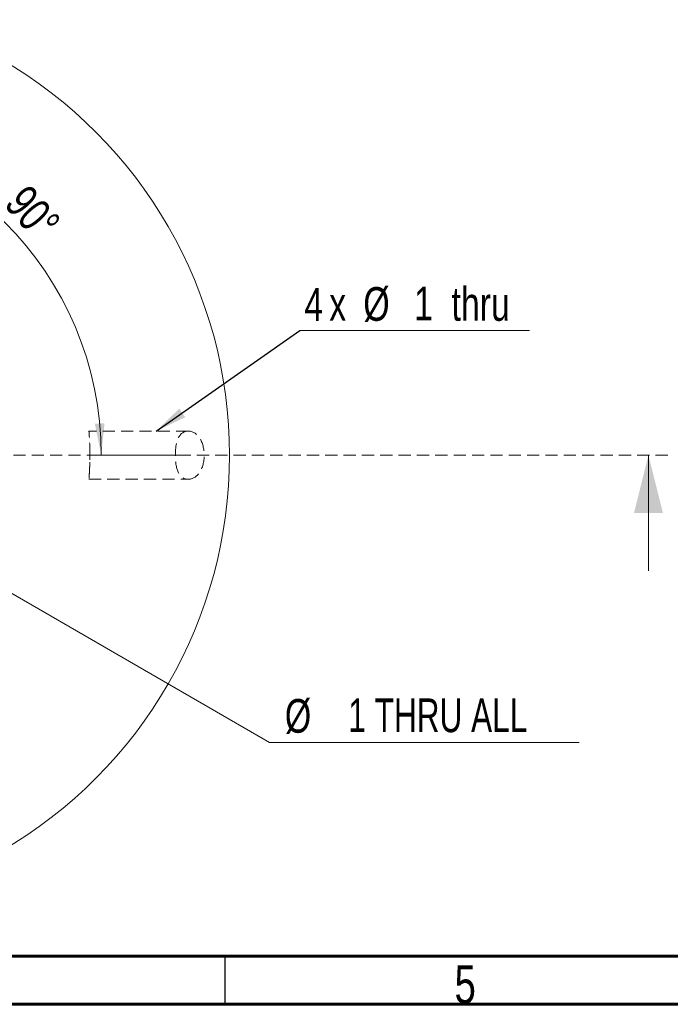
# Model space of a CAD drawing. Header units: millimetres. Extents: x 15 to 415, y 5 to 292.
# Tile 4 of 7: x 144 to 211, y 5 to 107. Entities that reach past the tile are written whole.
import ezdxf

# ---------------------------------------------------------------- set-up
doc = ezdxf.new("R2010")
doc.units = ezdxf.units.MM
doc.linetypes.add('CENTERX2', pattern=[20.32, 12.7, -2.54, 2.54, -2.54])
doc.linetypes.add('HIDDEN', pattern=[1.905, 1.27, -0.635])
doc.styles.add('SLDTEXTSTYLE0', font='TXT', dxfattribs={"width": 0.75})
doc.styles.add('SLDTEXTSTYLE3', font='TXT', dxfattribs={"width": 0.7})
doc.dimstyles.new('SLDDIMSTYLE5', dxfattribs={"dimtxt": 3.5, "dimasz": 3.302, "dimexe": 0, "dimexo": 0.0625, "dimgap": 0.875, "dimtad": 1, "dimdec": 4, "dimlfac": 0.2, "dimzin": 12, "dimdsep": 46, "dimtxsty": 'SLDTEXTSTYLE0', "dimsah": 1, "dimcen": 0.09, "dimazin": 3, "dimtfac": 1, "dimtofl": 0, "dimtmove": 0, "dimatfit": 3, "dimfxl": 0, "dimfrac": 2, "dimtolj": 1, "dimtzin": 12, "dimarcsym": 0})
doc.dimstyles.new('SLDDIMSTYLE8', dxfattribs={"dimtxt": 3.5, "dimasz": 3.302, "dimexe": 0, "dimexo": 0.0625, "dimgap": 0.875, "dimtad": 0, "dimtih": 1, "dimtoh": 1, "dimdec": 6, "dimlfac": 0.2, "dimrnd": 1e-09, "dimzin": 12, "dimdsep": 46, "dimtxsty": 'SLDTEXTSTYLE0', "dimblk1": 'NONE', "dimsah": 1, "dimcen": 0, "dimadec": 0, "dimazin": 3, "dimtfac": 1, "dimtmove": 0, "dimatfit": 3, "dimldrblk": 'NONE', "dimfxl": 0, "dimfrac": 2, "dimtolj": 1, "dimtzin": 12, "dimarcsym": 0})
doc.dimstyles.new('SLDDIMSTYLE9', dxfattribs={"dimtxt": 0.18, "dimasz": 3.302, "dimexe": 0, "dimexo": 0.0625, "dimgap": 0, "dimtad": 0, "dimtih": 1, "dimtoh": 1, "dimdec": 0, "dimrnd": 1e-09, "dimzin": 0, "dimdsep": 46, "dimtxsty": 'Standard', "dimsah": 1, "dimcen": 0.09, "dimadec": 0, "dimazin": 0, "dimtfac": 3.302, "dimtdec": 0, "dimtofl": 0, "dimtmove": 0, "dimatfit": 3, "dimfxl": 0, "dimfrac": 2, "dimtolj": 1, "dimtzin": 0, "dimarcsym": 0})

# ---------------------------------------------------------------- blocks, each defined once
blk = doc.blocks.new('_D_11')
at = {"color": 7, "linetype": 'Continuous', "lineweight": 0}
blk.add_arc((117.99, 62.02), 34.18, 0, 90, dxfattribs=at)
for points in [[(117.99, 96.2), (121.26, 95.53), (121.31, 96.54)], [(152.17, 62.02), (152.51, 65.34), (151.5, 65.29)]]:
    blk.add_solid(points, dxfattribs=at)
at = {"color": 7, "linetype": 'Continuous', "lineweight": 0, "insert": (144.6, 90.33), "char_height": 3.5, "attachment_point": 1, "rotation": 311.5758, "style": 'SLDTEXTSTYLE0'}
blk.add_mtext('90°', dxfattribs=at)
blk = doc.blocks.new('_D_12')
at = {"color": 7, "linetype": 'Continuous', "lineweight": 0}
blk.add_line((111.08, 73.98), (106.34, 82.2), dxfattribs=at)
blk.add_arc((117.99, 62.02), 22.3, 0, 120, dxfattribs=at)
for points in [[(106.84, 81.33), (110.03, 82.31), (109.59, 83.23)], [(140.29, 62.02), (140.55, 65.35), (139.54, 65.27)]]:
    blk.add_solid(points, dxfattribs=at)
at = {"color": 7, "linetype": 'Continuous', "lineweight": 0, "insert": (129.78, 86.58), "char_height": 3.5, "attachment_point": 1, "rotation": 324.1871, "style": 'SLDTEXTSTYLE0'}
blk.add_mtext('120°', dxfattribs=at)
blk = doc.blocks.new('_D_14')
at = {"color": 7, "linetype": 'Continuous', "lineweight": 0}
for p, q in [((115.82, 63.27), (120.15, 60.77)), ((120.15, 60.77), (169.65, 32.19)), ((169.65, 32.19), (201.81, 32.19))]:
    blk.add_line(p, q, dxfattribs=at)
blk.add_solid([(120.15, 60.77), (122.76, 58.68), (123.27, 59.56)], dxfattribs=at)
at = {"color": 7, "linetype": 'Continuous', "lineweight": 0, "char_height": 3.5, "attachment_point": 1}
for s, insert, style in [('%%c', (171.24, 36.7), 'SLDTEXTSTYLE0'), ('1 THRU ALL', (177.83, 36.76), 'SLDTEXTSTYLE3')]:
    blk.add_mtext(s, dxfattribs=dict(at, insert=insert, style=style))
blk = doc.blocks.new('_NONE')
blk = doc.blocks.new('SW_NOTE_6')
at = {"color": 0, "linetype": 'Continuous', "lineweight": 0}
blk.add_line((23.83, 0), (0, 0), dxfattribs=at)
at = {"color": 0, "linetype": 'Continuous', "lineweight": 0, "attachment_point": 1, "style": 'SLDTEXTSTYLE0'}
for s, insert, char_height in [('4', (0.47, 4.43), 3.44), ('%%c', (6.59, 4.51), 3.5), ('1', (11.87, 4.57), 3.5), ('thru', (15.75, 4.51), 3.5), ('x', (3.05, 4.51), 3.5)]:
    blk.add_mtext(s, dxfattribs=dict(at, insert=insert, char_height=char_height))

msp = doc.modelspace()

# ---------------------------------------------------------------- linework, layer by layer
at = {"color": 7, "linetype": 'HIDDEN', "lineweight": 0}
for p, q in [((161.2074088, 64.5188677), (150.8978682, 64.5188677)), ((210.9890262, 62.0188676), (24.9890262, 62.0188676)), ((150.8934979, 59.5188674), (161.2093972, 59.5188674))]:
    msp.add_line(p, q, dxfattribs=at)
at = {"color": 7, "linetype": 'CENTERX2', "lineweight": 0}
msp.add_line((150.8941949, 62.0188676), (161.2101867, 62.0188676), dxfattribs=at)
msp.add_line((150.8941949, 62.0188676), (161.2101867, 62.0188676), dxfattribs=at)
at = {"color": 7, "linetype": 'Continuous', "lineweight": 0}
msp.add_line((208.9890262, 50.0188676), (208.9890262, 62.0188676), dxfattribs=at)
at = {"color": 7, "linetype": 'Continuous', "lineweight": 60}
for p, q in [((410, 10), (20, 10)), ((415, 5), (15, 5))]:
    msp.add_line(p, q, dxfattribs=at)
at = {"color": 7, "linetype": 'Continuous', "lineweight": 30}
msp.add_line((165, 10), (165, 5), dxfattribs=at)
at = {"color": 7, "linetype": 'Continuous', "lineweight": 15}
msp.add_arc((117.9890262, 62.0188676), 47.5, 300, 60, dxfattribs=at)
at = {"color": 7, "linetype": 'HIDDEN', "lineweight": 0}
for points, knots in [([(150.9890262, 62.0188676), (150.9890262, 61.6152041), (150.9811757, 61.2301683), (150.9594647, 60.5856352), (150.946322, 60.3283878), (150.9114496, 59.7214078), (150.8951493, 59.5314578), (150.8937801, 59.5134316), (150.8970113, 59.5545492), (150.9101521, 59.7368039), (150.9203656, 59.8814156), (150.9443258, 60.2896935), (150.9583126, 60.5578748), (150.9808953, 61.2158001), (150.9889209, 61.6132068), (150.9891292, 62.4072115), (150.9812911, 62.8063526), (150.9588422, 63.4683195), (150.9448643, 63.7379978), (150.9087074, 64.3566618), (150.8934125, 64.5291416), (150.8950431, 64.5076755), (150.9111709, 64.3204292), (150.9461617, 63.7125077), (150.9593661, 63.4538825), (150.9810076, 62.8136879), (150.9890262, 62.422531), (150.9890262, 62.0188676)], [0, 0, 0, 0, 0.0625, 0.0625, 0.125, 0.125, 0.25, 0.25, 0.3125, 0.3125, 0.375, 0.375, 0.4375, 0.4375, 0.5, 0.5, 0.5625, 0.5625, 0.625, 0.625, 0.75, 0.75, 0.875, 0.875, 0.9375, 0.9375, 1, 1, 1, 1]), ([(161.1698027, 64.5182131), (160.7028842, 64.5030993), (160.3543665, 64.218572), (159.9445172, 63.3121072), (159.8628043, 62.6741796), (159.8621457, 61.3709782), (159.9436539, 60.7279016), (160.3547318, 59.8179912), (160.7025682, 59.534646), (161.1698027, 59.519522)], [0, 0, 0, 0, 0.25, 0.25, 0.5, 0.5, 0.75, 0.75, 1, 1, 1, 1]), ([(161.1698027, 59.519522), (161.6440029, 59.5041725), (162.0831138, 59.769178), (162.6897973, 60.6925098), (162.8594832, 61.3532355), (162.8602227, 62.6799739), (162.6926637, 63.3402042), (162.0817942, 64.2712224), (161.644024, 64.5335633), (161.1698027, 64.5182131)], [0, 0, 0, 0, 0.25, 0.25, 0.5, 0.5, 0.75, 0.75, 1, 1, 1, 1])]:
    msp.add_open_spline(points, degree=3, knots=knots, dxfattribs=at)
at = {"color": 7, "linetype": 'Continuous', "lineweight": 0}
msp.add_solid([(208.9890262, 62.0188676), (207.4890262, 56.0188676), (210.4890262, 56.0188676)], dxfattribs=at)

# ---------------------------------------------------------------- block references
msp.add_blockref('SW_NOTE_6', (172.7947977, 74.9634513), dxfattribs=at)

# ---------------------------------------------------------------- texts
at = {"color": 7, "linetype": 'Continuous', "lineweight": 0, "insert": (189.9600369, 9.0601544), "char_height": 3.96875, "attachment_point": 2, "style": 'SLDTEXTSTYLE0'}
msp.add_mtext('5', dxfattribs=at)

# ---------------------------------------------------------------- dimensions: what is measured, and where the dimension line sits
at = {"color": 7, "linetype": 'Continuous', "lineweight": 0}
for base, line2, picture, middle in [((142.155654, 86.1854953), ((117.9890262, 92.9240343), (117.9890262, 107.2400261)), '_D_11', (143.5559263, 84.698934)), ((129.1393135, 81.3317318), ((111.5838117, 73.1130245), (113.7133949, 69.4244782)), '_D_12', (131.037998, 80.103114))]:
    dim = msp.add_angular_dim_2l(base=base, line1=((210.9890262, 62.0188676), (24.9890262, 62.0188676)), line2=line2, dimstyle='SLDDIMSTYLE5', dxfattribs=at)
    dim.commit()
    dim.dimension.update_dxf_attribs({"geometry": picture, "text_midpoint": middle, "dimtype": 162})
dim = msp.add_diameter_dim_2p(p1=(115.8239627, 63.2688676), p2=(120.1540897, 60.7688676), text='<> THRU ALL\\P', dimstyle='SLDDIMSTYLE8', dxfattribs=at)
dim.commit()
dim.dimension.update_dxf_attribs({"geometry": '_D_14', "text_midpoint": (186.5260225, 34.9954487), "dimtype": 163})

# ---------------------------------------------------------------- leaders
msp.add_leader([(157.8711026, 64.5188676), (172.7947977, 74.9634513)], dimstyle='SLDDIMSTYLE9', dxfattribs=at)

doc.saveas('drawing.dxf')
